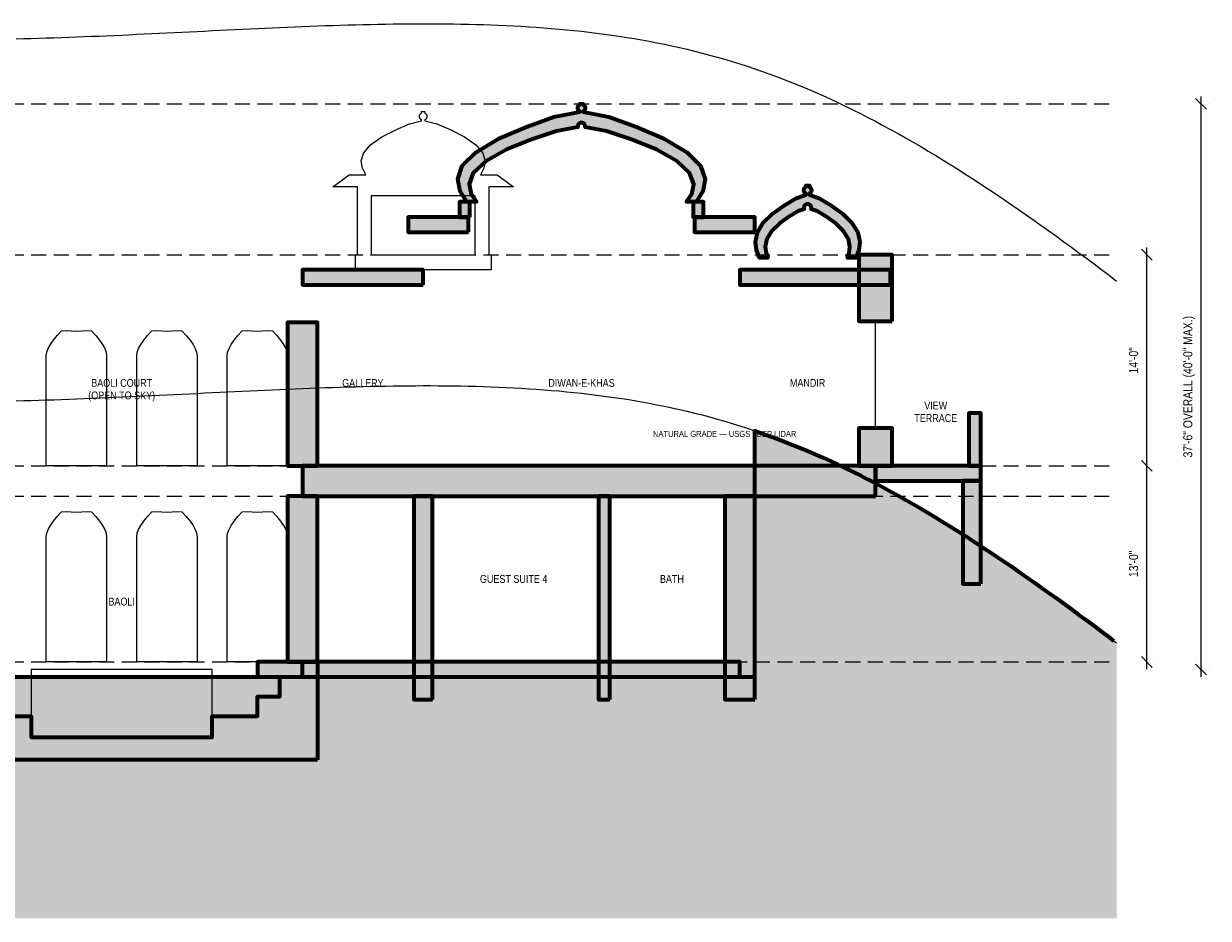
# Model space of a CAD drawing. Header units: inches. Extents: x -103 to 1681, y -1045 to 842.
# Tile 4 of 4: x 690 to 1633, y 36 to 748. Entities that reach past the tile are written whole.
import ezdxf
from ezdxf.enums import TextEntityAlignment as Align

# ---------------------------------------------------------------- set-up
doc = ezdxf.new("R2010")
doc.units = ezdxf.units.IN
doc.header["$LTSCALE"] = 48
doc.header["$MEASUREMENT"] = 0
doc.linetypes.add('DASHED', pattern=[1.524, 1.27, -0.254])
doc.linetypes.add('HIDDEN', pattern=[0.375, 0.25, -0.125])
for name, color, linetype, lineweight in [('A-ANNO-DIMS', 3, 'CONTINUOUS', 18), ('A-ANNO-TEXT', 7, 'CONTINUOUS', 25), ('A-GLAZ', 4, 'CONTINUOUS', 18), ('A-HIDN', 8, 'HIDDEN', 18), ('A-HTPL', 1, 'DASHED', 25), ('A-SECT-BYND', 8, 'CONTINUOUS', 18), ('A-SECT-CUT', 7, 'CONTINUOUS', 70), ('A-SECT-PATT', 8, 'CONTINUOUS', 9)]:
    doc.layers.add(name, color=color, linetype=linetype, lineweight=lineweight)
doc.styles.add('JM', font='IBMPlexSansCondensed-Regular.ttf')

msp = doc.modelspace()

# ---------------------------------------------------------------- hatches: boundary and pattern name
at = {"layer": 'A-SECT-PATT'}
h = msp.add_hatch(color=7, dxfattribs=at)
h.dxf.hatch_style = 1
h.paths.add_polyline_path([(1177.78, 665.76), (1199.66, 656.4), (1217.9, 645.6), (1228.85, 634.8), (1232.5, 624), (1230.67, 614.64), (1225.2, 606), (1217.61, 606), (1221.77, 612.14), (1223.42, 620.1), (1220.11, 629.28), (1210.18, 638.46), (1193.62, 647.64), (1173.74, 655.6), (1153.87, 662.33), (1136.94, 665.46), (1136.94, 665.47), (1136.99, 665.76), (1137, 666.05), (1136.99, 666.35), (1136.94, 666.64), (1136.87, 666.92), (1136.77, 667.2), (1136.65, 667.47), (1136.49, 667.72), (1136.32, 667.96), (1136.12, 668.18), (1135.9, 668.37), (1135.67, 668.55), (1135.41, 668.7), (1135.15, 668.83), (1134.87, 668.92), (1134.59, 669), (1134.29, 669.04), (1134, 669.05), (1133.71, 669.04), (1133.41, 669), (1133.13, 668.92), (1132.85, 668.83), (1132.59, 668.7), (1132.33, 668.55), (1132.1, 668.37), (1131.88, 668.18), (1131.68, 667.96), (1131.51, 667.72), (1131.35, 667.47), (1131.23, 667.2), (1131.13, 666.92), (1131.06, 666.64), (1131.01, 666.35), (1131, 666.05), (1131.01, 665.76), (1131.06, 665.47), (1131.06, 665.46), (1114.13, 662.33), (1094.26, 655.6), (1074.38, 647.64), (1057.82, 638.46), (1047.89, 629.28), (1044.58, 620.1), (1046.23, 612.14), (1050.39, 606), (1042.8, 606), (1037.33, 614.64), (1035.5, 624), (1039.15, 634.8), (1050.1, 645.6), (1068.34, 656.4), (1090.22, 665.76), (1112.11, 673.68), (1132.56, 677.72), (1132.56, 678.07), (1132.33, 678.21), (1132.1, 678.38), (1131.88, 678.58), (1131.68, 678.8), (1131.51, 679.03), (1131.35, 679.29), (1131.23, 679.55), (1131.13, 679.83), (1131.06, 680.11), (1131.01, 680.41), (1131, 680.7), (1131.01, 680.99), (1131.06, 681.29), (1131.13, 681.57), (1131.23, 681.85), (1131.35, 682.11), (1131.51, 682.37), (1131.68, 682.6), (1131.88, 682.82), (1132.1, 683.02), (1132.33, 683.19), (1132.56, 683.33), (1132.56, 684), (1135.44, 684), (1135.44, 683.33), (1135.67, 683.19), (1135.9, 683.02), (1136.12, 682.82), (1136.32, 682.6), (1136.49, 682.37), (1136.65, 682.11), (1136.77, 681.85), (1136.87, 681.57), (1136.94, 681.29), (1136.99, 680.99), (1137, 680.7), (1136.99, 680.41), (1136.94, 680.11), (1136.87, 679.83), (1136.77, 679.55), (1136.65, 679.29), (1136.49, 679.03), (1136.32, 678.8), (1136.12, 678.58), (1135.9, 678.38), (1135.67, 678.21), (1135.44, 678.07), (1135.44, 677.72), (1155.89, 673.68)])
h = msp.add_hatch(color=7, dxfattribs=at)
h.dxf.hatch_style = 1
h.paths.add_polyline_path([(1332.43, 603.43), (1341.65, 596.88), (1349.33, 589.32), (1353.94, 581.76), (1355.47, 574.2), (1354.7, 567.65), (1352.4, 561.6), (1345.66, 561.6), (1347.07, 565.3), (1347.7, 570.6), (1346.45, 576.72), (1342.7, 582.84), (1336.46, 588.96), (1328.98, 594.26), (1321.49, 598.75), (1316.83, 600.27), (1316.87, 600.38), (1316.94, 600.67), (1316.99, 600.96), (1317, 601.25), (1316.99, 601.55), (1316.94, 601.84), (1316.87, 602.12), (1316.77, 602.4), (1316.65, 602.67), (1316.49, 602.92), (1316.32, 603.16), (1316.12, 603.38), (1315.9, 603.57), (1315.67, 603.75), (1315.41, 603.9), (1315.15, 604.03), (1314.87, 604.12), (1314.59, 604.2), (1314.29, 604.24), (1314, 604.25), (1313.71, 604.24), (1313.41, 604.2), (1313.13, 604.12), (1312.85, 604.03), (1312.59, 603.9), (1312.33, 603.75), (1312.1, 603.57), (1311.88, 603.38), (1311.68, 603.16), (1311.51, 602.92), (1311.35, 602.67), (1311.23, 602.4), (1311.13, 602.12), (1311.06, 601.84), (1311.01, 601.55), (1311, 601.25), (1311.01, 600.96), (1311.06, 600.67), (1311.13, 600.38), (1311.17, 600.27), (1306.51, 598.75), (1299.02, 594.26), (1291.54, 588.96), (1285.3, 582.84), (1281.55, 576.72), (1280.3, 570.6), (1280.93, 565.3), (1282.34, 561.6), (1275.6, 561.6), (1273.3, 567.65), (1272.53, 574.2), (1274.06, 581.76), (1278.67, 589.32), (1286.35, 596.88), (1295.57, 603.43), (1304.78, 608.98), (1312.56, 611.53), (1312.56, 612.61), (1312.33, 612.75), (1312.1, 612.92), (1311.88, 613.12), (1311.68, 613.34), (1311.51, 613.57), (1311.35, 613.83), (1311.23, 614.09), (1311.13, 614.37), (1311.06, 614.65), (1311.01, 614.95), (1311, 615.24), (1311.01, 615.53), (1311.06, 615.83), (1311.13, 616.11), (1311.23, 616.39), (1311.35, 616.65), (1311.51, 616.91), (1311.68, 617.14), (1311.88, 617.36), (1312.1, 617.56), (1312.33, 617.73), (1312.56, 617.87), (1312.56, 619.2), (1315.44, 619.2), (1315.44, 617.87), (1315.67, 617.73), (1315.9, 617.56), (1316.12, 617.36), (1316.32, 617.14), (1316.49, 616.91), (1316.65, 616.65), (1316.77, 616.39), (1316.87, 616.11), (1316.94, 615.83), (1316.99, 615.53), (1317, 615.24), (1316.99, 614.95), (1316.94, 614.65), (1316.87, 614.37), (1316.77, 614.09), (1316.65, 613.83), (1316.49, 613.57), (1316.32, 613.34), (1316.12, 613.12), (1315.9, 612.92), (1315.67, 612.75), (1315.44, 612.61), (1315.44, 611.53), (1323.22, 608.98)])
h = msp.add_hatch(color=7, dxfattribs=at)
h.dxf.hatch_style = 1
h.paths.add_polyline_path([(1045.2, 594), (1045.2, 606), (1036.8, 606), (1036.8, 594)])
h = msp.add_hatch(color=7, dxfattribs=at)
h.dxf.hatch_style = 1
h.paths.add_polyline_path([(1231.2, 594), (1231.2, 606), (1222.8, 606), (1222.8, 594)])
h = msp.add_hatch(color=7, dxfattribs=at)
h.dxf.hatch_style = 1
h.paths.add_polyline_path([(1044, 582), (1044, 594), (996, 594), (996, 582)])
h = msp.add_hatch(color=7, dxfattribs=at)
h.dxf.hatch_style = 1
h.paths.add_polyline_path([(1272, 582), (1272, 594), (1224, 594), (1224, 582)])
h = msp.add_hatch(color=7, dxfattribs=at)
h.dxf.hatch_style = 1
h.paths.add_polyline_path([(1381.2, 511.2), (1381.2, 564), (1354.8, 564), (1354.8, 511.2)])
h = msp.add_hatch(dxfattribs=at)
h.set_pattern_fill('AR-SAND', scale=12)
h.paths.add_polyline_path([(0, 553.54), (6, 551.9), (12, 550.27), (18, 548.64), (24, 547.01), (30, 545.39), (36, 543.77), (42, 542.16), (48, 540.55), (54, 538.94), (60, 537.34), (66, 535.75), (72, 534.16), (78, 532.58), (84, 531), (90, 529.43), (96, 527.86), (102, 526.3), (108, 524.75), (114, 523.21), (120, 521.67), (126, 520.14), (132, 518.62), (138, 517.1), (144, 515.6), (150, 514.1), (156, 512.61), (162, 511.13), (168, 396), (174, 396), (180, 396), (186, 396), (192, 396), (198, 396), (204, 396), (210, 396), (216, 396), (222, 396), (228, 396), (228, 228), (1272, 228), (1272, 423.93), (1278, 421.85), (1284, 419.7), (1290, 417.48), (1296, 415.19), (1302, 412.82), (1308, 410.38), (1314, 407.87), (1320, 405.29), (1326, 402.63), (1332, 399.91), (1338, 397.11), (1344, 394.25), (1350, 391.32), (1356, 388.32), (1362, 385.26), (1368, 382.13), (1374, 378.93), (1380, 375.67), (1386, 372.36), (1392, 368.98), (1398, 365.54), (1404, 362.04), (1410, 358.49), (1416, 354.89), (1422, 351.23), (1428, 347.51), (1434, 343.75), (1440, 339.93), (1446, 336.07), (1452, 332.16), (1458, 328.2), (1464, 324.2), (1470, 320.16), (1476, 316.07), (1482, 311.94), (1488, 307.78), (1494, 303.57), (1500, 299.32), (1506, 295.04), (1512, 290.73), (1518, 286.38), (1524, 281.99), (1530, 277.58), (1536, 273.13), (1542, 268.65), (1548, 264.15), (1554, 259.61), (1560, 255.05), (1560, 36), (0, 36)])
h = msp.add_hatch(color=7, dxfattribs=at)
h.dxf.hatch_style = 1
h.paths.add_polyline_path([(1008, 540), (1008, 552), (912, 552), (912, 540)])
h = msp.add_hatch(color=7, dxfattribs=at)
h.dxf.hatch_style = 1
h.paths.add_polyline_path([(1380, 540), (1380, 552), (1260, 552), (1260, 540)])
h = msp.add_hatch(color=7, dxfattribs=at)
h.dxf.hatch_style = 1
h.paths.add_polyline_path([(924, 396), (924, 510), (900, 510), (900, 396)])
h = msp.add_hatch(color=7, dxfattribs=at)
h.dxf.hatch_style = 1
h.paths.add_polyline_path([(1452, 396), (1452, 438), (1442.4, 438), (1442.4, 396)])
h = msp.add_hatch(color=7, dxfattribs=at)
h.dxf.hatch_style = 1
h.paths.add_polyline_path([(1381.2, 396), (1381.2, 426), (1354.8, 426), (1354.8, 396)])
h = msp.add_hatch(color=7, dxfattribs=at)
h.dxf.hatch_style = 1
h.paths.add_polyline_path([(1368, 372), (1368, 396), (912, 396), (912, 372)])
h = msp.add_hatch(color=7, dxfattribs=at)
h.dxf.hatch_style = 1
h.paths.add_polyline_path([(1452, 384), (1452, 396), (1368, 396), (1368, 384)])
h = msp.add_hatch(color=7, dxfattribs=at)
h.dxf.hatch_style = 1
h.paths.add_polyline_path([(1452, 302.16), (1452, 384), (1437.6, 384), (1437.6, 302.16)])
h = msp.add_hatch(color=7, dxfattribs=at)
h.dxf.hatch_style = 1
h.paths.add_polyline_path([(924, 240), (924, 372), (900, 372), (900, 240)])
h = msp.add_hatch(color=7, dxfattribs=at)
h.dxf.hatch_style = 1
h.paths.add_polyline_path([(1015.5, 210), (1015.5, 372), (1000.5, 372), (1000.5, 210)])
h = msp.add_hatch(color=7, dxfattribs=at)
h.dxf.hatch_style = 1
h.paths.add_polyline_path([(1156.5, 210), (1156.5, 372), (1147.5, 372), (1147.5, 210)])
h = msp.add_hatch(color=7, dxfattribs=at)
h.dxf.hatch_style = 1
h.paths.add_polyline_path([(1272, 210), (1272, 372), (1248, 372), (1248, 210)])
h = msp.add_hatch(color=7, dxfattribs=at)
h.dxf.hatch_style = 1
h.paths.add_polyline_path([(924, 162), (612, 162), (612, 240), (624, 240), (624, 228), (642, 228), (642, 212.4), (660, 212.4), (660, 196.8), (696, 196.8), (696, 180), (840, 180), (840, 196.8), (876, 196.8), (876, 212.4), (894, 212.4), (894, 228), (912, 228), (912, 240), (924, 240)])
h = msp.add_hatch(color=7, dxfattribs=at)
h.dxf.hatch_style = 1
h.paths.add_polyline_path([(1260, 228), (1260, 240), (876, 240), (876, 228)])

# ---------------------------------------------------------------- linework, layer by layer
at = {"layer": 'A-ANNO-DIMS'}
for p, q in [((1627.2, 228.24), (1627.2, 689.76)), ((1631.52, 679.68), (1622.88, 688.32)), ((1632.96, 684), (1632.96, 684)), ((1588.32, 559.68), (1579.68, 568.32)), ((1584, 390.24), (1584, 569.76)), ((1589.76, 564), (1589.76, 564)), ((1588.32, 391.68), (1579.68, 400.32)), ((1588.32, 391.68), (1579.68, 400.32)), ((1584, 234.24), (1584, 401.76)), ((1589.76, 396), (1589.76, 396)), ((1589.76, 396), (1589.76, 396)), ((1588.32, 235.68), (1579.68, 244.32)), ((1589.76, 240), (1589.76, 240)), ((1631.52, 229.68), (1622.88, 238.32)), ((1632.96, 234), (1632.96, 234))]:
    msp.add_line(p, q, dxfattribs=at)
at = {"layer": 'A-GLAZ'}
msp.add_line((1368, 426), (1368, 511.2), dxfattribs=at)
msp.add_lwpolyline([(840, 180), (840, 234), (696, 234), (696, 180)], close=True, dxfattribs=at)
at = {"layer": 'A-HIDN'}
for p, q in [((-24, 684), (1560, 684)), ((-24, 564), (1560, 564)), ((-24, 396), (1560, 396)), ((-24, 372), (1560, 372)), ((-24, 240), (1560, 240))]:
    msp.add_line(p, q, dxfattribs=at)
msp.add_lwpolyline([(684, 447.76), (690, 447.91), (696, 448.08), (702, 448.26), (708, 448.44), (714, 448.64), (720, 448.85), (726, 449.07), (732, 449.29), (738, 449.53), (744, 449.77), (750, 450.02), (756, 450.28), (762, 450.54), (768, 450.81), (774, 451.08), (780, 451.36), (786, 451.64), (792, 451.93), (798, 452.21), (804, 452.51), (810, 452.8), (816, 453.1), (822, 453.39), (828, 453.69), (834, 453.99), (840, 454.28), (846, 454.58), (852, 454.87), (858, 455.16), (864, 455.45), (870, 455.74), (876, 456.02), (882, 456.29), (888, 456.56), (894, 456.83), (900, 457.09), (906, 457.34), (912, 457.58), (918, 457.82), (924, 458.04), (930, 458.26), (936, 458.46), (942, 458.65), (948, 458.83), (954, 459), (960, 459.16), (966, 459.3), (972, 459.42), (978, 459.53), (984, 459.63), (990, 459.7), (996, 459.76), (1002, 459.79), (1008, 459.81), (1014, 459.81), (1020, 459.78), (1026, 459.73), (1032, 459.66), (1038, 459.56), (1044, 459.44), (1050, 459.29), (1056, 459.11), (1062, 458.91), (1068, 458.67), (1074, 458.41), (1080, 458.11), (1086, 457.77), (1092, 457.41), (1098, 457), (1104, 456.56), (1110, 456.09), (1116, 455.57), (1122, 455.01), (1128, 454.41), (1134, 453.77), (1140, 453.08), (1146, 452.35), (1152, 451.57), (1158, 450.74), (1164, 449.86), (1170, 448.93), (1176, 447.95), (1182, 446.91), (1188, 445.82), (1194, 444.67), (1200, 443.46), (1206, 442.19), (1212, 440.86), (1218, 439.47), (1224, 438.01), (1230, 436.49), (1236, 434.9), (1242, 433.25), (1248, 431.52), (1254, 429.73), (1260, 427.87), (1266, 425.93), (1272, 423.93), (1278, 421.85), (1284, 419.7), (1290, 417.48), (1296, 415.19), (1302, 412.82), (1308, 410.38), (1314, 407.87), (1320, 405.29), (1326, 402.63), (1332, 399.91), (1338, 397.11), (1344, 394.25), (1350, 391.32), (1356, 388.32), (1362, 385.26), (1368, 382.13), (1374, 378.93), (1380, 375.67), (1386, 372.36), (1392, 368.98), (1398, 365.54), (1404, 362.04), (1410, 358.49), (1416, 354.89), (1422, 351.23), (1428, 347.51), (1434, 343.75), (1440, 339.93), (1446, 336.07), (1452, 332.16), (1458, 328.2), (1464, 324.2), (1470, 320.16), (1476, 316.07), (1482, 311.94), (1488, 307.78), (1494, 303.57), (1500, 299.32), (1506, 295.04), (1512, 290.73), (1518, 286.38), (1524, 281.99), (1530, 277.58), (1536, 273.13), (1542, 268.65), (1548, 264.15), (1554, 259.61), (1560, 255.05)], dxfattribs=at)
at = {"layer": 'A-HTPL'}
msp.add_lwpolyline([(684, 735.76), (690, 735.91), (696, 736.08), (702, 736.26), (708, 736.44), (714, 736.64), (720, 736.85), (726, 737.07), (732, 737.29), (738, 737.53), (744, 737.77), (750, 738.02), (756, 738.28), (762, 738.54), (768, 738.81), (774, 739.08), (780, 739.36), (786, 739.64), (792, 739.93), (798, 740.21), (804, 740.51), (810, 740.8), (816, 741.1), (822, 741.39), (828, 741.69), (834, 741.99), (840, 742.28), (846, 742.58), (852, 742.87), (858, 743.16), (864, 743.45), (870, 743.74), (876, 744.02), (882, 744.29), (888, 744.56), (894, 744.83), (900, 745.09), (906, 745.34), (912, 745.58), (918, 745.82), (924, 746.04), (930, 746.26), (936, 746.46), (942, 746.65), (948, 746.83), (954, 747), (960, 747.16), (966, 747.3), (972, 747.42), (978, 747.53), (984, 747.63), (990, 747.7), (996, 747.76), (1002, 747.79), (1008, 747.81), (1014, 747.81), (1020, 747.78), (1026, 747.73), (1032, 747.66), (1038, 747.56), (1044, 747.44), (1050, 747.29), (1056, 747.11), (1062, 746.91), (1068, 746.67), (1074, 746.41), (1080, 746.11), (1086, 745.77), (1092, 745.41), (1098, 745), (1104, 744.56), (1110, 744.09), (1116, 743.57), (1122, 743.01), (1128, 742.41), (1134, 741.77), (1140, 741.08), (1146, 740.35), (1152, 739.57), (1158, 738.74), (1164, 737.86), (1170, 736.93), (1176, 735.95), (1182, 734.91), (1188, 733.82), (1194, 732.67), (1200, 731.46), (1206, 730.19), (1212, 728.86), (1218, 727.47), (1224, 726.01), (1230, 724.49), (1236, 722.9), (1242, 721.25), (1248, 719.52), (1254, 717.73), (1260, 715.87), (1266, 713.93), (1272, 711.93), (1278, 709.85), (1284, 707.7), (1290, 705.48), (1296, 703.19), (1302, 700.82), (1308, 698.38), (1314, 695.87), (1320, 693.29), (1326, 690.63), (1332, 687.91), (1338, 685.11), (1344, 682.25), (1350, 679.32), (1356, 676.32), (1362, 673.26), (1368, 670.13), (1374, 666.93), (1380, 663.67), (1386, 660.36), (1392, 656.98), (1398, 653.54), (1404, 650.04), (1410, 646.49), (1416, 642.89), (1422, 639.23), (1428, 635.51), (1434, 631.75), (1440, 627.93), (1446, 624.07), (1452, 620.16), (1458, 616.2), (1464, 612.2), (1470, 608.16), (1476, 604.07), (1482, 599.94), (1488, 595.78), (1494, 591.57), (1500, 587.32), (1506, 583.04), (1512, 578.73), (1518, 574.38), (1524, 569.99), (1530, 565.58), (1536, 561.13), (1542, 556.65), (1548, 552.15), (1554, 547.61), (1560, 543.05)], dxfattribs=at)
at = {"layer": 'A-SECT-BYND'}
for points in [[(1062, 552), (954, 552), (954, 564), (955.8, 564), (955.8, 618), (936, 618), (949.2, 627.6), (962.4, 627.6), (959.66, 632.78), (958.75, 638.4), (960.58, 644.88), (966.05, 651.36), (975.17, 657.84), (986.11, 663.46), (997.06, 668.21), (1006.56, 670.46), (1006.56, 671.41), (1006.33, 671.55), (1006.1, 671.72), (1005.88, 671.92), (1005.68, 672.14), (1005.51, 672.37), (1005.35, 672.63), (1005.23, 672.89), (1005.13, 673.17), (1005.06, 673.45), (1005.01, 673.75), (1005, 674.04), (1005.01, 674.33), (1005.06, 674.63), (1005.13, 674.91), (1005.23, 675.19), (1005.35, 675.45), (1005.51, 675.71), (1005.68, 675.94), (1005.88, 676.16), (1006.1, 676.36), (1006.33, 676.53), (1006.56, 676.67), (1006.56, 678), (1009.44, 678), (1009.44, 676.67), (1009.67, 676.53), (1009.9, 676.36), (1010.12, 676.16), (1010.32, 675.94), (1010.49, 675.71), (1010.65, 675.45), (1010.77, 675.19), (1010.87, 674.91), (1010.94, 674.63), (1010.99, 674.33), (1011, 674.04), (1010.99, 673.75), (1010.94, 673.45), (1010.87, 673.17), (1010.77, 672.89), (1010.65, 672.63), (1010.49, 672.37), (1010.32, 672.14), (1010.12, 671.92), (1009.9, 671.72), (1009.67, 671.55), (1009.44, 671.41), (1009.44, 670.46), (1018.94, 668.21), (1029.89, 663.46), (1040.83, 657.84), (1049.95, 651.36), (1055.42, 644.88), (1057.25, 638.4), (1056.34, 632.78), (1053.6, 627.6), (1066.8, 627.6), (1080, 618), (1060.2, 618), (1060.2, 564), (1062, 564)], [(966.6, 564), (1049.4, 564), (1049.4, 610.8), (966.6, 610.8)], [(708, 396), (708, 483.6), (708.36, 486.42), (709.45, 489.33), (711.22, 492.5), (713.61, 496), (716.57, 499.71), (720, 503.35), (723.79, 503.57), (727.83, 503.44), (732, 503.28), (736.17, 503.44), (740.21, 503.57), (744, 503.35), (747.43, 499.71), (750.39, 496), (752.78, 492.5), (754.55, 489.33), (755.64, 486.42), (756, 483.6), (756, 483.6), (756, 396)], [(780, 396), (780, 483.6), (780.36, 486.42), (781.45, 489.33), (783.22, 492.5), (785.61, 496), (788.57, 499.71), (792, 503.35), (795.79, 503.57), (799.83, 503.44), (804, 503.28), (808.17, 503.44), (812.21, 503.57), (816, 503.35), (819.43, 499.71), (822.39, 496), (824.78, 492.5), (826.55, 489.33), (827.64, 486.42), (828, 483.6), (828, 483.6), (828, 396)], [(852, 396), (852, 483.6), (852.36, 486.42), (853.45, 489.33), (855.22, 492.5), (857.61, 496), (860.57, 499.71), (864, 503.35), (867.79, 503.57), (871.83, 503.44), (876, 503.28), (880.17, 503.44), (884.21, 503.57), (888, 503.35), (891.43, 499.71), (894.39, 496), (896.78, 492.5), (898.55, 489.33), (899.64, 486.42), (900, 483.6), (900, 483.6), (900, 396)], [(708, 240), (708, 339.6), (708.36, 342.42), (709.45, 345.33), (711.22, 348.5), (713.61, 352), (716.57, 355.71), (720, 359.35), (723.79, 359.57), (727.83, 359.44), (732, 359.28), (736.17, 359.44), (740.21, 359.57), (744, 359.35), (747.43, 355.71), (750.39, 352), (752.78, 348.5), (754.55, 345.33), (755.64, 342.42), (756, 339.6), (756, 339.6), (756, 240)], [(780, 240), (780, 339.6), (780.36, 342.42), (781.45, 345.33), (783.22, 348.5), (785.61, 352), (788.57, 355.71), (792, 359.35), (795.79, 359.57), (799.83, 359.44), (804, 359.28), (808.17, 359.44), (812.21, 359.57), (816, 359.35), (819.43, 355.71), (822.39, 352), (824.78, 348.5), (826.55, 345.33), (827.64, 342.42), (828, 339.6), (828, 339.6), (828, 240)], [(852, 240), (852, 339.6), (852.36, 342.42), (853.45, 345.33), (855.22, 348.5), (857.61, 352), (860.57, 355.71), (864, 359.35), (867.79, 359.57), (871.83, 359.44), (876, 359.28), (880.17, 359.44), (884.21, 359.57), (888, 359.35), (891.43, 355.71), (894.39, 352), (896.78, 348.5), (898.55, 345.33), (899.64, 342.42), (900, 339.6), (900, 339.6), (900, 240)]]:
    msp.add_lwpolyline(points, close=True, dxfattribs=at)
at = {"layer": 'A-SECT-CUT'}
for points in [[(1177.78, 665.76), (1199.66, 656.4), (1217.9, 645.6), (1228.85, 634.8), (1232.5, 624), (1230.67, 614.64), (1225.2, 606), (1217.61, 606), (1221.77, 612.14), (1223.42, 620.1), (1220.11, 629.28), (1210.18, 638.46), (1193.62, 647.64), (1173.74, 655.6), (1153.87, 662.33), (1136.94, 665.46), (1136.94, 665.47), (1136.99, 665.76), (1137, 666.05), (1136.99, 666.35), (1136.94, 666.64), (1136.87, 666.92), (1136.77, 667.2), (1136.65, 667.47), (1136.49, 667.72), (1136.32, 667.96), (1136.12, 668.18), (1135.9, 668.37), (1135.67, 668.55), (1135.41, 668.7), (1135.15, 668.83), (1134.87, 668.92), (1134.59, 669), (1134.29, 669.04), (1134, 669.05), (1133.71, 669.04), (1133.41, 669), (1133.13, 668.92), (1132.85, 668.83), (1132.59, 668.7), (1132.33, 668.55), (1132.1, 668.37), (1131.88, 668.18), (1131.68, 667.96), (1131.51, 667.72), (1131.35, 667.47), (1131.23, 667.2), (1131.13, 666.92), (1131.06, 666.64), (1131.01, 666.35), (1131, 666.05), (1131.01, 665.76), (1131.06, 665.47), (1131.06, 665.46), (1114.13, 662.33), (1094.26, 655.6), (1074.38, 647.64), (1057.82, 638.46), (1047.89, 629.28), (1044.58, 620.1), (1046.23, 612.14), (1050.39, 606), (1042.8, 606), (1037.33, 614.64), (1035.5, 624), (1039.15, 634.8), (1050.1, 645.6), (1068.34, 656.4), (1090.22, 665.76), (1112.11, 673.68), (1132.56, 677.72), (1132.56, 678.07), (1132.33, 678.21), (1132.1, 678.38), (1131.88, 678.58), (1131.68, 678.8), (1131.51, 679.03), (1131.35, 679.29), (1131.23, 679.55), (1131.13, 679.83), (1131.06, 680.11), (1131.01, 680.41), (1131, 680.7), (1131.01, 680.99), (1131.06, 681.29), (1131.13, 681.57), (1131.23, 681.85), (1131.35, 682.11), (1131.51, 682.37), (1131.68, 682.6), (1131.88, 682.82), (1132.1, 683.02), (1132.33, 683.19), (1132.56, 683.33), (1132.56, 684), (1135.44, 684), (1135.44, 683.33), (1135.67, 683.19), (1135.9, 683.02), (1136.12, 682.82), (1136.32, 682.6), (1136.49, 682.37), (1136.65, 682.11), (1136.77, 681.85), (1136.87, 681.57), (1136.94, 681.29), (1136.99, 680.99), (1137, 680.7), (1136.99, 680.41), (1136.94, 680.11), (1136.87, 679.83), (1136.77, 679.55), (1136.65, 679.29), (1136.49, 679.03), (1136.32, 678.8), (1136.12, 678.58), (1135.9, 678.38), (1135.67, 678.21), (1135.44, 678.07), (1135.44, 677.72), (1155.89, 673.68)], [(1332.43, 603.43), (1341.65, 596.88), (1349.33, 589.32), (1353.94, 581.76), (1355.47, 574.2), (1354.7, 567.65), (1352.4, 561.6), (1345.66, 561.6), (1347.07, 565.3), (1347.7, 570.6), (1346.45, 576.72), (1342.7, 582.84), (1336.46, 588.96), (1328.98, 594.26), (1321.49, 598.75), (1316.83, 600.27), (1316.87, 600.38), (1316.94, 600.67), (1316.99, 600.96), (1317, 601.25), (1316.99, 601.55), (1316.94, 601.84), (1316.87, 602.12), (1316.77, 602.4), (1316.65, 602.67), (1316.49, 602.92), (1316.32, 603.16), (1316.12, 603.38), (1315.9, 603.57), (1315.67, 603.75), (1315.41, 603.9), (1315.15, 604.03), (1314.87, 604.12), (1314.59, 604.2), (1314.29, 604.24), (1314, 604.25), (1313.71, 604.24), (1313.41, 604.2), (1313.13, 604.12), (1312.85, 604.03), (1312.59, 603.9), (1312.33, 603.75), (1312.1, 603.57), (1311.88, 603.38), (1311.68, 603.16), (1311.51, 602.92), (1311.35, 602.67), (1311.23, 602.4), (1311.13, 602.12), (1311.06, 601.84), (1311.01, 601.55), (1311, 601.25), (1311.01, 600.96), (1311.06, 600.67), (1311.13, 600.38), (1311.17, 600.27), (1306.51, 598.75), (1299.02, 594.26), (1291.54, 588.96), (1285.3, 582.84), (1281.55, 576.72), (1280.3, 570.6), (1280.93, 565.3), (1282.34, 561.6), (1275.6, 561.6), (1273.3, 567.65), (1272.53, 574.2), (1274.06, 581.76), (1278.67, 589.32), (1286.35, 596.88), (1295.57, 603.43), (1304.78, 608.98), (1312.56, 611.53), (1312.56, 612.61), (1312.33, 612.75), (1312.1, 612.92), (1311.88, 613.12), (1311.68, 613.34), (1311.51, 613.57), (1311.35, 613.83), (1311.23, 614.09), (1311.13, 614.37), (1311.06, 614.65), (1311.01, 614.95), (1311, 615.24), (1311.01, 615.53), (1311.06, 615.83), (1311.13, 616.11), (1311.23, 616.39), (1311.35, 616.65), (1311.51, 616.91), (1311.68, 617.14), (1311.88, 617.36), (1312.1, 617.56), (1312.33, 617.73), (1312.56, 617.87), (1312.56, 619.2), (1315.44, 619.2), (1315.44, 617.87), (1315.67, 617.73), (1315.9, 617.56), (1316.12, 617.36), (1316.32, 617.14), (1316.49, 616.91), (1316.65, 616.65), (1316.77, 616.39), (1316.87, 616.11), (1316.94, 615.83), (1316.99, 615.53), (1317, 615.24), (1316.99, 614.95), (1316.94, 614.65), (1316.87, 614.37), (1316.77, 614.09), (1316.65, 613.83), (1316.49, 613.57), (1316.32, 613.34), (1316.12, 613.12), (1315.9, 612.92), (1315.67, 612.75), (1315.44, 612.61), (1315.44, 611.53), (1323.22, 608.98)], [(1045.2, 594), (1045.2, 606), (1036.8, 606), (1036.8, 594)], [(1231.2, 594), (1231.2, 606), (1222.8, 606), (1222.8, 594)], [(1044, 582), (1044, 594), (996, 594), (996, 582)], [(1272, 582), (1272, 594), (1224, 594), (1224, 582)], [(1381.2, 511.2), (1381.2, 564), (1354.8, 564), (1354.8, 511.2)], [(1008, 540), (1008, 552), (912, 552), (912, 540)], [(1380, 540), (1380, 552), (1260, 552), (1260, 540)], [(924, 396), (924, 510), (900, 510), (900, 396)], [(1452, 396), (1452, 438), (1442.4, 438), (1442.4, 396)], [(1381.2, 396), (1381.2, 426), (1354.8, 426), (1354.8, 396)], [(1368, 372), (1368, 396), (912, 396), (912, 372)], [(1452, 384), (1452, 396), (1368, 396), (1368, 384)], [(1452, 302.16), (1452, 384), (1437.6, 384), (1437.6, 302.16)], [(924, 240), (924, 372), (900, 372), (900, 240)], [(1015.5, 210), (1015.5, 372), (1000.5, 372), (1000.5, 210)], [(1156.5, 210), (1156.5, 372), (1147.5, 372), (1147.5, 210)], [(1272, 210), (1272, 372), (1248, 372), (1248, 210)], [(924, 162), (612, 162), (612, 240), (624, 240), (624, 228), (642, 228), (642, 212.4), (660, 212.4), (660, 196.8), (696, 196.8), (696, 180), (840, 180), (840, 196.8), (876, 196.8), (876, 212.4), (894, 212.4), (894, 228), (912, 228), (912, 240), (924, 240)], [(1260, 228), (1260, 240), (876, 240), (876, 228)]]:
    msp.add_lwpolyline(points, close=True, dxfattribs=at)
msp.add_lwpolyline([(228, 228), (1272, 228), (1272, 423.93), (1278, 421.85), (1284, 419.7), (1290, 417.48), (1296, 415.19), (1302, 412.82), (1308, 410.38), (1314, 407.87), (1320, 405.29), (1326, 402.63), (1332, 399.91), (1338, 397.11), (1344, 394.25), (1350, 391.32), (1356, 388.32), (1362, 385.26), (1368, 382.13), (1374, 378.93), (1380, 375.67), (1386, 372.36), (1392, 368.98), (1398, 365.54), (1404, 362.04), (1410, 358.49), (1416, 354.89), (1422, 351.23), (1428, 347.51), (1434, 343.75), (1440, 339.93), (1446, 336.07), (1452, 332.16), (1458, 328.2), (1464, 324.2), (1470, 320.16), (1476, 316.07), (1482, 311.94), (1488, 307.78), (1494, 303.57), (1500, 299.32), (1506, 295.04), (1512, 290.73), (1518, 286.38), (1524, 281.99), (1530, 277.58), (1536, 273.13), (1542, 268.65), (1548, 264.15), (1554, 259.61), (1557.6, 256.88)], dxfattribs=at)

# ---------------------------------------------------------------- texts
at = {"layer": 'A-ANNO-DIMS', "style": 'JM'}
for s, p in [('37\'-6" OVERALL (40\'-0" MAX.)', (1622.4, 459)), ('14\'-0"', (1579.2, 480)), ('13\'-0"', (1579.2, 318))]:
    msp.add_text(s, height=7.2, rotation=90, dxfattribs=at).set_placement(p, align=Align.BOTTOM_CENTER)
at = {"layer": 'A-ANNO-TEXT', "style": 'JM'}
for s, p in [('BAOLI COURT', (768, 462)), ('GALLERY', (960, 462)), ('DIWAN-E-KHAS', (1134, 462)), ('MANDIR', (1314, 462)), ('(OPEN TO SKY)', (768, 452.02)), ('VIEW', (1416, 444)), ('TERRACE', (1416, 434.02)), ('GUEST SUITE 4', (1080, 306)), ('BATH', (1206, 306)), ('BAOLI', (768, 288))]:
    msp.add_text(s, height=6.24, dxfattribs=at).set_placement(p, align=Align.MIDDLE_CENTER)
msp.add_text('NATURAL GRADE — USGS 3DEP LIDAR', height=4.8, dxfattribs=at).set_placement((1248, 423.84), align=Align.TOP_CENTER)

doc.saveas('drawing.dxf')
